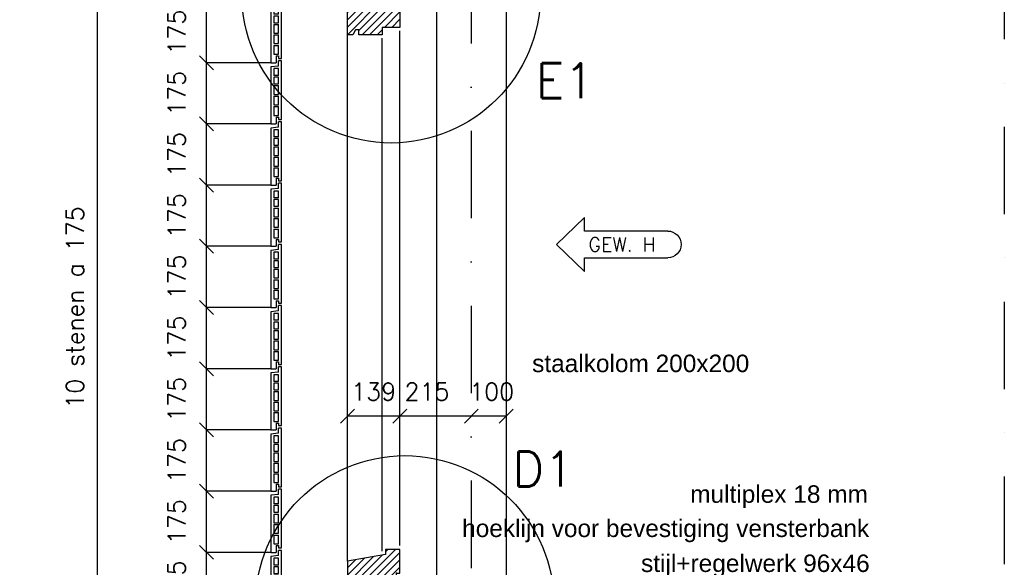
# Model space of a CAD drawing. Extents: x 0 to 316966, y 0 to 192112.
# Tile 17 of 54: x 157797 to 160614, y 103690 to 105256. Entities that reach past the tile are written whole.
import ezdxf
from ezdxf.enums import TextEntityAlignment as Align

# ---------------------------------------------------------------- set-up
doc = ezdxf.new("R2010")
doc.units = 0
doc.header["$LTSCALE"] = 20
doc.header["$MEASUREMENT"] = 0
doc.header["$PDSIZE"] = -1
doc.linetypes.add('DASHDOT', pattern=[25, 12.5, -6.25, 0, -6.25])
doc.linetypes.add('DD1', pattern=[2.66667, 1.66667, -0.5, 0, -0.5])
doc.layers.get('0').update_dxf_attribs({"linetype": 'CONTINUOUS'})
doc.layers.get('DEFPOINTS').update_dxf_attribs({"linetype": 'CONTINUOUS'})
for name, color, linetype in [('_DETAILNUMMERS', 4, 'CONTINUOUS'), ('_DETAILNUMMERSTEKST', 4, 'CONTINUOUS'), ('A--A35--_F--3-', 9, 'CONTINUOUS'), ('A--L21D3_BUITENWAND', 3, 'CONTINUOUS'), ('A--L28D1_KONSTRUKTIES', 1, 'CONTINUOUS'), ('A--L31--', 2, 'CONTINUOUS'), ('A--L31--_F--3-', 7, 'CONTINUOUS'), ('A--L31A1_BUITENKOZIJN', 1, 'CONTINUOUS'), ('A--L31D1_BUITENKOZIJN', 1, 'CONTINUOUS'), ('A--M$1A-_F123-', 1, 'CONTINUOUS'), ('A--T$1A-_F123_20', 1, 'CONTINUOUS'), ('gewijzigdH', 1, 'CONTINUOUS'), ('STRAMIEN', 8, 'DD1'), ('X--LR---_CP', 7, 'CONTINUOUS')]:
    doc.layers.add(name, color=color, linetype=linetype)
doc.styles.add('ALFA-0_18', font='ROMANS.shx')
doc.styles.add('ALFA-0_25', font='ROMANS')
doc.styles.add('EB2', font='ARIAL.TTF')
doc.styles.add('HIEMSTRA', font='romans.shx')
doc.dimstyles.new('STANDARD$0', dxfattribs={"dimscale": 50, "dimtxt": 2.5, "dimasz": 2, "dimexe": 2, "dimexo": 0, "dimgap": 2, "dimtad": 1, "dimdec": 0, "dimzin": 0, "dimdsep": 46, "dimtxsty": 'ALFA-0_25', "dimblk1": 'OBLIQUE', "dimblk2": 'OBLIQUE', "dimsah": 1, "dimcen": -3, "dimdle": 2, "dimclrd": 1, "dimclre": 1, "dimclrt": 2, "dimadec": 0, "dimazin": 0, "dimtfac": 0.666667, "dimtofl": 0, "dimtmove": 2, "dimatfit": 3, "dimldrblk": 'OBLIQUE', "dimfxl": 0, "dimtvp": 0.833333, "dimtolj": 1, "dimtzin": 0, "dimarcsym": 0})

# ---------------------------------------------------------------- blocks, each defined once
blk = doc.blocks.new('_OBLIQUE')
at = {"color": 0, "linetype": 'ByBlock'}
blk.add_line((-0.5, -0.5), (0.5, 0.5), dxfattribs=at)
blk = doc.blocks.new('*D172')
at = {"color": 1, "linetype": 'ByBlock'}
for p, q in [((148634.4, 103907.9), (148449.9, 103907.9)), ((148449.9, 103732.9), (148449.9, 103907.9)), ((148634.4, 103732.9), (148449.9, 103732.9))]:
    blk.add_line(p, q, dxfattribs=at)
at = {"layer": 'DEFPOINTS', "color": 0, "linetype": 'ByBlock'}
for p in [(148449.9, 103907.9), (148634.4, 103907.9), (148634.4, 103732.9)]:
    blk.add_point(p, dxfattribs=at)
at = {"color": 1, "linetype": 'ByBlock', "xscale": 40, "yscale": 40, "zscale": 40}
for p, rotation in [((148449.9, 103907.9), 90), ((148449.9, 103732.9), 270)]:
    blk.add_blockref('_OBLIQUE', p, dxfattribs=dict(at, rotation=rotation))
at = {"color": 2, "linetype": 'ByBlock', "insert": (148364.9, 103820.4), "char_height": 50, "attachment_point": 5, "rotation": 90, "style": 'ALFA-0_25'}
blk.add_mtext('\\A1;175', dxfattribs=at)
blk = doc.blocks.new('*D173')
at = {"color": 1, "linetype": 'ByBlock'}
for p, q in [((148634.4, 104082.9), (148449.9, 104082.9)), ((148449.9, 103907.9), (148449.9, 104082.9)), ((148634.4, 103907.9), (148449.9, 103907.9))]:
    blk.add_line(p, q, dxfattribs=at)
at = {"layer": 'DEFPOINTS', "color": 0, "linetype": 'ByBlock'}
for p in [(148449.9, 104082.9), (148634.4, 104082.9), (148634.4, 103907.9)]:
    blk.add_point(p, dxfattribs=at)
at = {"color": 1, "linetype": 'ByBlock', "xscale": 40, "yscale": 40, "zscale": 40}
for p, rotation in [((148449.9, 104082.9), 90), ((148449.9, 103907.9), 270)]:
    blk.add_blockref('_OBLIQUE', p, dxfattribs=dict(at, rotation=rotation))
at = {"color": 2, "linetype": 'ByBlock', "insert": (148364.9, 103995.4), "char_height": 50, "attachment_point": 5, "rotation": 90, "style": 'ALFA-0_25'}
blk.add_mtext('\\A1;175', dxfattribs=at)
blk = doc.blocks.new('*D174')
at = {"color": 1, "linetype": 'ByBlock'}
for p, q in [((148634.4, 104257.9), (148449.9, 104257.9)), ((148449.9, 104082.9), (148449.9, 104257.9)), ((148634.4, 104082.9), (148449.9, 104082.9))]:
    blk.add_line(p, q, dxfattribs=at)
at = {"layer": 'DEFPOINTS', "color": 0, "linetype": 'ByBlock'}
for p in [(148449.9, 104257.9), (148634.4, 104257.9), (148634.4, 104082.9)]:
    blk.add_point(p, dxfattribs=at)
at = {"color": 1, "linetype": 'ByBlock', "xscale": 40, "yscale": 40, "zscale": 40}
for p, rotation in [((148449.9, 104257.9), 90), ((148449.9, 104082.9), 270)]:
    blk.add_blockref('_OBLIQUE', p, dxfattribs=dict(at, rotation=rotation))
at = {"color": 2, "linetype": 'ByBlock', "insert": (148364.9, 104170.4), "char_height": 50, "attachment_point": 5, "rotation": 90, "style": 'ALFA-0_25'}
blk.add_mtext('\\A1;175', dxfattribs=at)
blk = doc.blocks.new('*D175')
at = {"color": 1, "linetype": 'ByBlock'}
for p, q in [((148634.4, 104432.9), (148449.9, 104432.9)), ((148449.9, 104257.9), (148449.9, 104432.9)), ((148634.4, 104257.9), (148449.9, 104257.9))]:
    blk.add_line(p, q, dxfattribs=at)
at = {"layer": 'DEFPOINTS', "color": 0, "linetype": 'ByBlock'}
for p in [(148449.9, 104432.9), (148634.4, 104432.9), (148634.4, 104257.9)]:
    blk.add_point(p, dxfattribs=at)
at = {"color": 1, "linetype": 'ByBlock', "xscale": 40, "yscale": 40, "zscale": 40}
for p, rotation in [((148449.9, 104432.9), 90), ((148449.9, 104257.9), 270)]:
    blk.add_blockref('_OBLIQUE', p, dxfattribs=dict(at, rotation=rotation))
at = {"color": 2, "linetype": 'ByBlock', "insert": (148364.9, 104345.4), "char_height": 50, "attachment_point": 5, "rotation": 90, "style": 'ALFA-0_25'}
blk.add_mtext('\\A1;175', dxfattribs=at)
blk = doc.blocks.new('*D176')
at = {"color": 1, "linetype": 'ByBlock'}
for p, q in [((148634.4, 104607.9), (148449.9, 104607.9)), ((148449.9, 104432.9), (148449.9, 104607.9)), ((148634.4, 104432.9), (148449.9, 104432.9))]:
    blk.add_line(p, q, dxfattribs=at)
at = {"layer": 'DEFPOINTS', "color": 0, "linetype": 'ByBlock'}
for p in [(148449.9, 104607.9), (148634.4, 104607.9), (148634.4, 104432.9)]:
    blk.add_point(p, dxfattribs=at)
at = {"color": 1, "linetype": 'ByBlock', "xscale": 40, "yscale": 40, "zscale": 40}
for p, rotation in [((148449.9, 104607.9), 90), ((148449.9, 104432.9), 270)]:
    blk.add_blockref('_OBLIQUE', p, dxfattribs=dict(at, rotation=rotation))
at = {"color": 2, "linetype": 'ByBlock', "insert": (148364.9, 104520.4), "char_height": 50, "attachment_point": 5, "rotation": 90, "style": 'ALFA-0_25'}
blk.add_mtext('\\A1;175', dxfattribs=at)
blk = doc.blocks.new('*D177')
at = {"color": 1, "linetype": 'ByBlock'}
for p, q in [((148634.4, 104782.9), (148449.9, 104782.9)), ((148449.9, 104607.9), (148449.9, 104782.9)), ((148634.4, 104607.9), (148449.9, 104607.9))]:
    blk.add_line(p, q, dxfattribs=at)
at = {"layer": 'DEFPOINTS', "color": 0, "linetype": 'ByBlock'}
for p in [(148449.9, 104782.9), (148634.4, 104782.9), (148634.4, 104607.9)]:
    blk.add_point(p, dxfattribs=at)
at = {"color": 1, "linetype": 'ByBlock', "xscale": 40, "yscale": 40, "zscale": 40}
for p, rotation in [((148449.9, 104782.9), 90), ((148449.9, 104607.9), 270)]:
    blk.add_blockref('_OBLIQUE', p, dxfattribs=dict(at, rotation=rotation))
at = {"color": 2, "linetype": 'ByBlock', "insert": (148364.9, 104695.4), "char_height": 50, "attachment_point": 5, "rotation": 90, "style": 'ALFA-0_25'}
blk.add_mtext('\\A1;175', dxfattribs=at)
blk = doc.blocks.new('*D178')
at = {"color": 1, "linetype": 'ByBlock'}
for p, q in [((148634.4, 104957.9), (148449.9, 104957.9)), ((148449.9, 104782.9), (148449.9, 104957.9)), ((148634.4, 104782.9), (148449.9, 104782.9))]:
    blk.add_line(p, q, dxfattribs=at)
at = {"layer": 'DEFPOINTS', "color": 0, "linetype": 'ByBlock'}
for p in [(148449.9, 104957.9), (148634.4, 104957.9), (148634.4, 104782.9)]:
    blk.add_point(p, dxfattribs=at)
at = {"color": 1, "linetype": 'ByBlock', "xscale": 40, "yscale": 40, "zscale": 40}
for p, rotation in [((148449.9, 104957.9), 90), ((148449.9, 104782.9), 270)]:
    blk.add_blockref('_OBLIQUE', p, dxfattribs=dict(at, rotation=rotation))
at = {"color": 2, "linetype": 'ByBlock', "insert": (148364.9, 104870.4), "char_height": 50, "attachment_point": 5, "rotation": 90, "style": 'ALFA-0_25'}
blk.add_mtext('\\A1;175', dxfattribs=at)
blk = doc.blocks.new('*D179')
at = {"color": 1, "linetype": 'ByBlock'}
for p, q in [((148634.4, 105132.9), (148449.9, 105132.9)), ((148449.9, 104957.9), (148449.9, 105132.9)), ((148634.4, 104957.9), (148449.9, 104957.9))]:
    blk.add_line(p, q, dxfattribs=at)
at = {"layer": 'DEFPOINTS', "color": 0, "linetype": 'ByBlock'}
for p in [(148449.9, 105132.9), (148634.4, 105132.9), (148634.4, 104957.9)]:
    blk.add_point(p, dxfattribs=at)
at = {"color": 1, "linetype": 'ByBlock', "xscale": 40, "yscale": 40, "zscale": 40}
for p, rotation in [((148449.9, 105132.9), 90), ((148449.9, 104957.9), 270)]:
    blk.add_blockref('_OBLIQUE', p, dxfattribs=dict(at, rotation=rotation))
at = {"color": 2, "linetype": 'ByBlock', "insert": (148364.9, 105045.4), "char_height": 50, "attachment_point": 5, "rotation": 90, "style": 'ALFA-0_25'}
blk.add_mtext('\\A1;175', dxfattribs=at)
blk = doc.blocks.new('*D180')
at = {"color": 1, "linetype": 'ByBlock'}
for p, q in [((148634.4, 105307.9), (148449.9, 105307.9)), ((148449.9, 105132.9), (148449.9, 105307.9)), ((148634.4, 105132.9), (148449.9, 105132.9))]:
    blk.add_line(p, q, dxfattribs=at)
at = {"layer": 'DEFPOINTS', "color": 0, "linetype": 'ByBlock'}
for p in [(148449.9, 105307.9), (148634.4, 105307.9), (148634.4, 105132.9)]:
    blk.add_point(p, dxfattribs=at)
at = {"color": 1, "linetype": 'ByBlock', "xscale": 40, "yscale": 40, "zscale": 40}
for p, rotation in [((148449.9, 105307.9), 90), ((148449.9, 105132.9), 270)]:
    blk.add_blockref('_OBLIQUE', p, dxfattribs=dict(at, rotation=rotation))
at = {"color": 2, "linetype": 'ByBlock', "insert": (148364.9, 105220.4), "char_height": 50, "attachment_point": 5, "rotation": 90, "style": 'ALFA-0_25'}
blk.add_mtext('\\A1;175', dxfattribs=at)
blk = doc.blocks.new('*D189')
at = {"color": 1, "linetype": 'ByBlock'}
for p, q in [((148634.4, 103732.9), (148449.9, 103732.9)), ((148449.9, 103557.9), (148449.9, 103732.9)), ((148634.4, 103557.9), (148449.9, 103557.9))]:
    blk.add_line(p, q, dxfattribs=at)
at = {"layer": 'DEFPOINTS', "color": 0, "linetype": 'ByBlock'}
for p in [(148449.9, 103732.9), (148634.4, 103732.9), (148634.4, 103557.9)]:
    blk.add_point(p, dxfattribs=at)
at = {"color": 1, "linetype": 'ByBlock', "xscale": 40, "yscale": 40, "zscale": 40}
for p, rotation in [((148449.9, 103732.9), 90), ((148449.9, 103557.9), 270)]:
    blk.add_blockref('_OBLIQUE', p, dxfattribs=dict(at, rotation=rotation))
at = {"color": 2, "linetype": 'ByBlock', "insert": (148364.9, 103645.4), "char_height": 50, "attachment_point": 5, "rotation": 90, "style": 'ALFA-0_25'}
blk.add_mtext('\\A1;175', dxfattribs=at)
blk = doc.blocks.new('*D191')
at = {"color": 1, "linetype": 'ByBlock'}
for p, q in [((148559.6, 105307.9), (148138.8, 105307.9)), ((148138.8, 103557.9), (148138.8, 105307.9)), ((148559.6, 103557.9), (148138.8, 103557.9))]:
    blk.add_line(p, q, dxfattribs=at)
at = {"layer": 'DEFPOINTS', "color": 0, "linetype": 'ByBlock'}
for p in [(148138.8, 105307.9), (148559.6, 105307.9), (148559.6, 103557.9)]:
    blk.add_point(p, dxfattribs=at)
at = {"color": 1, "linetype": 'ByBlock', "xscale": 40, "yscale": 40, "zscale": 40}
for p, rotation in [((148138.8, 105307.9), 90), ((148138.8, 103557.9), 270)]:
    blk.add_blockref('_OBLIQUE', p, dxfattribs=dict(at, rotation=rotation))
at = {"color": 2, "linetype": 'ByBlock', "insert": (148073.8, 104432.9), "char_height": 50, "attachment_point": 5, "rotation": 90, "style": 'ALFA-0_25'}
blk.add_mtext('\\A1;10 stenen a 175', dxfattribs=at)
blk = doc.blocks.new('ARGE175GR')
at = {"layer": 'A--L21D3_BUITENWAND', "color": 8}
for p, q in [((-8, 153), (-30, 150.5)), ((-30, 150.5), (-30, -12.5)), ((-22, 145.5), (-22, 126)), ((-8, 145.5), (-22, 145.5)), ((0, 168), (-8, 168)), ((-8, 153), (-8, 168)), ((-8, 126), (-8, 145.5)), ((0, 0), (0, 168)), ((-8, 126), (-22, 126)), ((-8, 121), (-22, 121)), ((-22, 121), (-22, 102)), ((-8, 102), (-8, 121)), ((-22, 102), (-8, 102)), ((-22, 97), (-22, 72)), ((-22, 97), (-8, 97)), ((-8, 72), (-8, 97)), ((-22, 72), (-8, 72)), ((-22, 67), (-22, 42)), ((-22, 67), (-8, 67)), ((-8, 42), (-8, 67)), ((-22, 42), (-8, 42)), ((-22, 37), (-22, 12)), ((-22, 37), (-8, 37)), ((-8, 12), (-8, 37)), ((-22, 12), (-8, 12)), ((-15, 7), (-15, -12.5)), ((-15, 7), (-8, 7)), ((-8, 7), (-8, 0)), ((-8, 0), (0, 0)), ((-30, -12.5), (-15, -12.5))]:
    blk.add_line(p, q, dxfattribs=at)
blk = doc.blocks.new('KOZIJN_VD')
at = {"layer": 'A--A35--_F--3-'}
h = blk.add_hatch(dxfattribs=at)
h.set_pattern_fill('ALFALINE', color=256, scale=15, style=0, pattern_type=2)
h.set_pattern_definition([(45, (529.017, 234.006), (-10.6066, 10.6066), [])])
h.paths.add_polyline_path([(-31, 68), (-31, 54), (-140, 34.5), (-140, -27), (-125, -27), (-117, -13), (-15, -13), (-15, -27), (0, -27), (0, 3), (10, 3), (10, 68)])
h = blk.add_hatch(dxfattribs=at)
h.set_pattern_fill('ANSI31', color=256, scale=150, angle=90, style=0)
h.set_pattern_definition([(315, (-706.576, 570.178), (-13.25825, -13.25825), [])])
h.paths.add_polyline_path([(-15, -13), (-15, -84), (-86, -84), (-86, -84), (-86, -22.1)])
edge = h.paths.add_edge_path(flags=16)
edge.add_ellipse((-78.1, -37.2), major_axis=(-0.884, 0.884), ratio=1, start_angle=-45, end_angle=135)
edge.add_ellipse((-78.1, -37.2), major_axis=(0.884, 0.884), ratio=1, start_angle=225, end_angle=405)
h.paths.add_polyline_path([(-86, -22.1), (-86, -13), (-15, -13)])
at = {"layer": 'A--L31--_F--3-', "color": 2, "linetype": 'Continuous'}
for points in [[(-31, 68), (-31, 54), (-140, 34.5), (-140, -27), (-125, -27), (-117, -13), (-15, -13), (-15, -27), (0, -27), (0, 0), (10, 0), (10, 68)], [(-15, -84), (-15, -13), (-86, -13), (-86, -84)]]:
    blk.add_lwpolyline(points, close=True, dxfattribs=at)
at = {"layer": 'X--LR---_CP'}
blk.add_point((0, 0), dxfattribs=at)
blk = doc.blocks.new('KOZIJN_VE')
at = {"layer": 'A--A35--_F--3-'}
h = blk.add_hatch(dxfattribs=at)
h.set_pattern_fill('ALFALINE', color=256, scale=15, angle=90, style=0, pattern_type=2)
h.set_pattern_definition([(135, (544.007, -368.999), (-10.6066, -10.6066), [])])
h.paths.add_polyline_path([(-20, 53.4), (-20, 0), (-71, 0), (-71, -14), (-91, -17.6), (-91, 53.4)])
h = blk.add_hatch(dxfattribs=at)
h.set_pattern_fill('ALFALINE', color=256, scale=15, style=0, pattern_type=2)
h.set_pattern_definition([(45, (544.007, -368.999), (-10.6066, 10.6066), [])])
h.paths.add_polyline_path([(-125, -23.6), (-71, -14), (-71, 0), (15, 0), (15, -15), (25, -15), (25, -74), (-26, -74), (-26, -95), (-92, -95), (-92, -81), (-102, -81), (-110, -95), (-125, -95)])
at = {"layer": 'A--L31--_F--3-', "color": 2, "linetype": 'Continuous'}
for points in [[(-20, 53.4), (-20, 53.4), (-20, 0), (-71, 0), (-71, -14), (-91, -17.6), (-91, 53.4)], [(-125, -23.6), (-71, -14), (-71, 0), (15, 0), (15, -15), (25, -15), (25, -74), (-26, -74), (-26, -95), (-92, -95), (-92, -95), (-92, -81), (-102, -81), (-110, -95), (-125, -95)]]:
    blk.add_lwpolyline(points, close=True, dxfattribs=at)
at = {"layer": 'X--LR---_CP', "color": 1}
blk.add_point((0, 0), dxfattribs=at)
blk = doc.blocks.new('*D292')
at = {"color": 1, "linetype": 'ByBlock'}
for p, q in [((158734.8, 104121.9), (158734.8, 104121.9)), ((158884.8, 104121.9), (158734.8, 104121.9)), ((158884.8, 104121.9), (158884.8, 104121.9))]:
    blk.add_line(p, q, dxfattribs=at)
at = {"layer": 'DEFPOINTS', "color": 0, "linetype": 'ByBlock'}
for p in [(158734.8, 104121.9), (158734.8, 104121.9), (158884.8, 104121.9)]:
    blk.add_point(p, dxfattribs=at)
at = {"color": 1, "linetype": 'ByBlock', "xscale": 40, "yscale": 40, "zscale": 40, "rotation": 180}
blk.add_blockref('_OBLIQUE', (158734.8, 104121.9), dxfattribs=at)
at = {"color": 1, "linetype": 'ByBlock', "xscale": 40, "yscale": 40, "zscale": 40}
blk.add_blockref('_OBLIQUE', (158884.8, 104121.9), dxfattribs=at)
at = {"color": 2, "linetype": 'ByBlock', "insert": (158809.8, 104192.3), "char_height": 50, "attachment_point": 5, "style": 'ALFA-0_25'}
blk.add_mtext('\\A1;139', dxfattribs=at)
blk = doc.blocks.new('*D373')
at = {"layer": 'A--M$1A-_F123-', "color": 1, "lineweight": -2}
for p, q in [((158884.8, 104121.9), (158884.8, 104121.9)), ((159089.3, 104121.9), (158884.8, 104121.9)), ((159089.3, 104121.9), (159089.3, 104121.9))]:
    blk.add_line(p, q, dxfattribs=at)
at = {"layer": 'DEFPOINTS', "color": 0}
for p in [(158884.8, 104121.9), (158884.8, 104121.9), (159089.3, 104121.9)]:
    blk.add_point(p, dxfattribs=at)
at = {"layer": 'A--M$1A-_F123-', "color": 1, "lineweight": -2, "xscale": 40, "yscale": 40, "zscale": 40, "rotation": 180}
blk.add_blockref('_OBLIQUE', (158884.8, 104121.9), dxfattribs=at)
at = {"layer": 'A--M$1A-_F123-', "color": 1, "lineweight": -2, "xscale": 40, "yscale": 40, "zscale": 40}
blk.add_blockref('_OBLIQUE', (159089.3, 104121.9), dxfattribs=at)
at = {"layer": 'A--M$1A-_F123-', "color": 2, "insert": (158962.6, 104192.3), "char_height": 50, "attachment_point": 5, "style": 'ALFA-0_25'}
blk.add_mtext('\\A1;215', dxfattribs=at)
blk = doc.blocks.new('*D374')
at = {"layer": 'A--M$1A-_F123-', "color": 1, "lineweight": -2}
for p, q in [((159089.3, 104121.9), (159089.3, 104121.9)), ((159189.3, 104121.9), (159089.3, 104121.9)), ((159189.3, 104121.9), (159189.3, 104121.9))]:
    blk.add_line(p, q, dxfattribs=at)
at = {"layer": 'DEFPOINTS', "color": 0}
for p in [(159089.3, 104121.9), (159089.3, 104121.9), (159189.3, 104121.9)]:
    blk.add_point(p, dxfattribs=at)
at = {"layer": 'A--M$1A-_F123-', "color": 1, "lineweight": -2, "xscale": 40, "yscale": 40, "zscale": 40, "rotation": 180}
blk.add_blockref('_OBLIQUE', (159089.3, 104121.9), dxfattribs=at)
at = {"layer": 'A--M$1A-_F123-', "color": 1, "lineweight": -2, "xscale": 40, "yscale": 40, "zscale": 40}
blk.add_blockref('_OBLIQUE', (159189.3, 104121.9), dxfattribs=at)
at = {"layer": 'A--M$1A-_F123-', "color": 2, "insert": (159147.5, 104192.3), "char_height": 50, "attachment_point": 5, "style": 'ALFA-0_25'}
blk.add_mtext('\\A1;100', dxfattribs=at)

msp = doc.modelspace()

# ---------------------------------------------------------------- linework, layer by layer
at = {"layer": '_DETAILNUMMERS'}
for centre in [(158860, 105330.525, -0.001), (158899.15, 103582.108)]:
    msp.add_circle(centre, 427.262, dxfattribs=at)
at = {"layer": 'A--L28D1_KONSTRUKTIES'}
for p, q in [((158989.265, 105795.898), (158989.265, 102755.898)), ((159189.265, 105795.898), (159189.265, 102755.898))]:
    msp.add_line(p, q, dxfattribs=at)
at = {"layer": 'A--L31A1_BUITENKOZIJN'}
for p, q in [((158884.81, 103752.88), (158884.81, 105223.897)), ((158833.81, 103736.013), (158833.81, 105202.897))]:
    msp.add_line(p, q, dxfattribs=at)
at = {"layer": 'A--L31D1_BUITENKOZIJN'}
msp.add_line((158734.81, 103707.348), (158734.81, 105212.928), dxfattribs=at)
at = {"layer": 'gewijzigdH', "linetype": 'Continuous'}
for p, q in [((159412.735, 104689.985), (159333.375, 104613.185)), ((159412.735, 104651.585), (159412.735, 104689.985)), ((159651.261, 104651.585), (159412.735, 104651.585)), ((159651.261, 104651.585), (159412.735, 104651.585)), ((159333.375, 104613.185), (159412.735, 104536.385)), ((159412.735, 104536.385), (159412.735, 104574.785)), ((159412.735, 104574.785), (159651.261, 104574.785)), ((159412.735, 104574.785), (159651.261, 104574.785))]:
    msp.add_line(p, q, dxfattribs=at)
at = {"layer": 'gewijzigdH', "linetype": 'Continuous', "extrusion": (0, 0, -1)}
msp.add_ellipse((159651.261, 104613.185), major_axis=(27.153, 27.153), ratio=1, start_param=-0.78539816, end_param=2.35619449, dxfattribs=at)
at = {"layer": 'STRAMIEN', "linetype": 'DASHDOT'}
for p, q in [((159089.265, 109939.114), (159089.265, 90566.611)), ((160614.265, 109950.716), (160614.265, 90540.002))]:
    msp.add_line(p, q, dxfattribs=at)

# ---------------------------------------------------------------- block references
for p in [(158545.81, 105145.397), (158545.81, 104970.397), (158545.81, 104795.397), (158545.81, 104620.397), (158545.81, 104445.397), (158545.81, 104270.397), (158545.81, 104095.397), (158545.81, 103920.397), (158545.81, 103745.397), (158545.81, 103570.397)]:
    msp.add_blockref('ARGE175GR', p)
at = {"layer": 'A--L31--'}
for name, p in [('KOZIJN_VE', (158859.811, 105307.903)), ('KOZIJN_VD', (158874.81, 103672.898))]:
    msp.add_blockref(name, p, dxfattribs=at)

# ---------------------------------------------------------------- texts
at = {"layer": '_DETAILNUMMERSTEKST', "style": 'HIEMSTRA'}
for s, p in [('E1', (159273.874, 105031.16, -0.001)), ('D1', (159207.595, 103920.937))]:
    msp.add_text(s, height=100, dxfattribs=at).set_placement(p)
at = {"layer": 'A--T$1A-_F123_20', "style": 'EB2'}
for s, p in [('staalkolom 200x200', (159884.573, 104248.219)), ('multiplex 18 mm', (160223.994, 103874.47)), ('hoeklijn voor bevestiging vensterbank', (160227.721, 103776.676)), ('stijl+regelwerk 96x46', (160229.035, 103676.676))]:
    msp.add_text(s, height=50, dxfattribs=at).set_placement(p, align=Align.RIGHT)
at = {"layer": 'gewijzigdH', "color": 2, "insert": (159424.197, 104632.734), "char_height": 40, "width": 276.4543, "attachment_point": 1, "style": 'ALFA-0_18'}
msp.add_mtext('GEW. H', dxfattribs=at)

# ---------------------------------------------------------------- dimensions: what is measured, and where the dimension line sits
at = {"layer": 'A--M$1A-_F123-'}
dim = msp.add_linear_dim(base=(158020.161, 105307.898), p1=(158440.989, 103557.898), p2=(158440.989, 105307.898), angle=270, text='10 stenen a 175', dimstyle='STANDARD$0', override={"dimscale": 20, "dimexe": 0, "dimexo": 0, "dimcen": 0, "dimdle": 0, "dimclrt": 2, "dimtfac": 0.75, "dimtvp": 1.5}, dxfattribs=at)
dim.commit()
dim.dimension.update_dxf_attribs({"geometry": '*D191', "text_midpoint": (157955.161, 104432.898), "insert": (9881.368, 0)})
for base, p1, p2, picture, middle in [((158331.259, 105307.898), (158515.81, 105132.898), (158515.81, 105307.898), '*D180', (158246.259, 105220.398)), ((158331.259, 105132.898), (158515.81, 104957.898), (158515.81, 105132.898), '*D179', (158246.259, 105045.398)), ((158331.259, 104957.898), (158515.81, 104782.898), (158515.81, 104957.898), '*D178', (158246.259, 104870.398)), ((158331.259, 104782.898), (158515.81, 104607.898), (158515.81, 104782.898), '*D177', (158246.259, 104695.398)), ((158331.259, 104607.898), (158515.81, 104432.898), (158515.81, 104607.898), '*D176', (158246.259, 104520.398)), ((158331.259, 104432.898), (158515.81, 104257.898), (158515.81, 104432.898), '*D175', (158246.259, 104345.398)), ((158331.259, 104257.898), (158515.81, 104082.898), (158515.81, 104257.898), '*D174', (158246.259, 104170.398)), ((158331.259, 104082.898), (158515.81, 103907.898), (158515.81, 104082.898), '*D173', (158246.259, 103995.398)), ((158331.259, 103907.898), (158515.81, 103732.898), (158515.81, 103907.898), '*D172', (158246.259, 103820.398)), ((158331.259, 103732.898), (158515.81, 103557.898), (158515.81, 103732.898), '*D189', (158246.259, 103645.398))]:
    dim = msp.add_linear_dim(base=base, p1=p1, p2=p2, angle=270, dimstyle='STANDARD$0', override={"dimscale": 20, "dimexe": 0, "dimexo": 0, "dimcen": 0, "dimdle": 0, "dimclrt": 2, "dimtfac": 0.75, "dimtvp": 1.5}, dxfattribs=at)
    dim.commit()
    dim.dimension.update_dxf_attribs({"geometry": picture, "text_midpoint": middle, "insert": (9881.368, 0)})
for base, p1, p2, text, picture, middle in [((158734.81, 104121.851), (158884.81, 104121.851), (158734.81, 104121.855), '139', '*D292', (158809.81, 104192.27)), ((158884.81, 104121.851), (159089.265, 104121.851), (158884.81, 104121.855), '215', '*D373', (158962.563, 104192.27))]:
    dim = msp.add_linear_dim(base=base, p1=p1, p2=p2, text=text, dimstyle='STANDARD$0', override={"dimscale": 20, "dimexe": 0, "dimcen": 0, "dimdle": 0, "dimtfac": 0.75, "dimtvp": 1.5}, dxfattribs=at)
    dim.commit()
    dim.dimension.update_dxf_attribs({"geometry": picture, "text_midpoint": middle, "dimtype": 160})
dim = msp.add_linear_dim(base=(159089.265, 104121.851), p1=(159189.265, 104121.851), p2=(159089.265, 104121.855), dimstyle='STANDARD$0', override={"dimscale": 20, "dimexe": 0, "dimcen": 0, "dimdle": 0, "dimtfac": 0.75, "dimtvp": 1.5}, dxfattribs=at)
dim.commit()
dim.dimension.update_dxf_attribs({"geometry": '*D374', "text_midpoint": (159147.547, 104192.27), "dimtype": 160})

doc.saveas('drawing.dxf')
